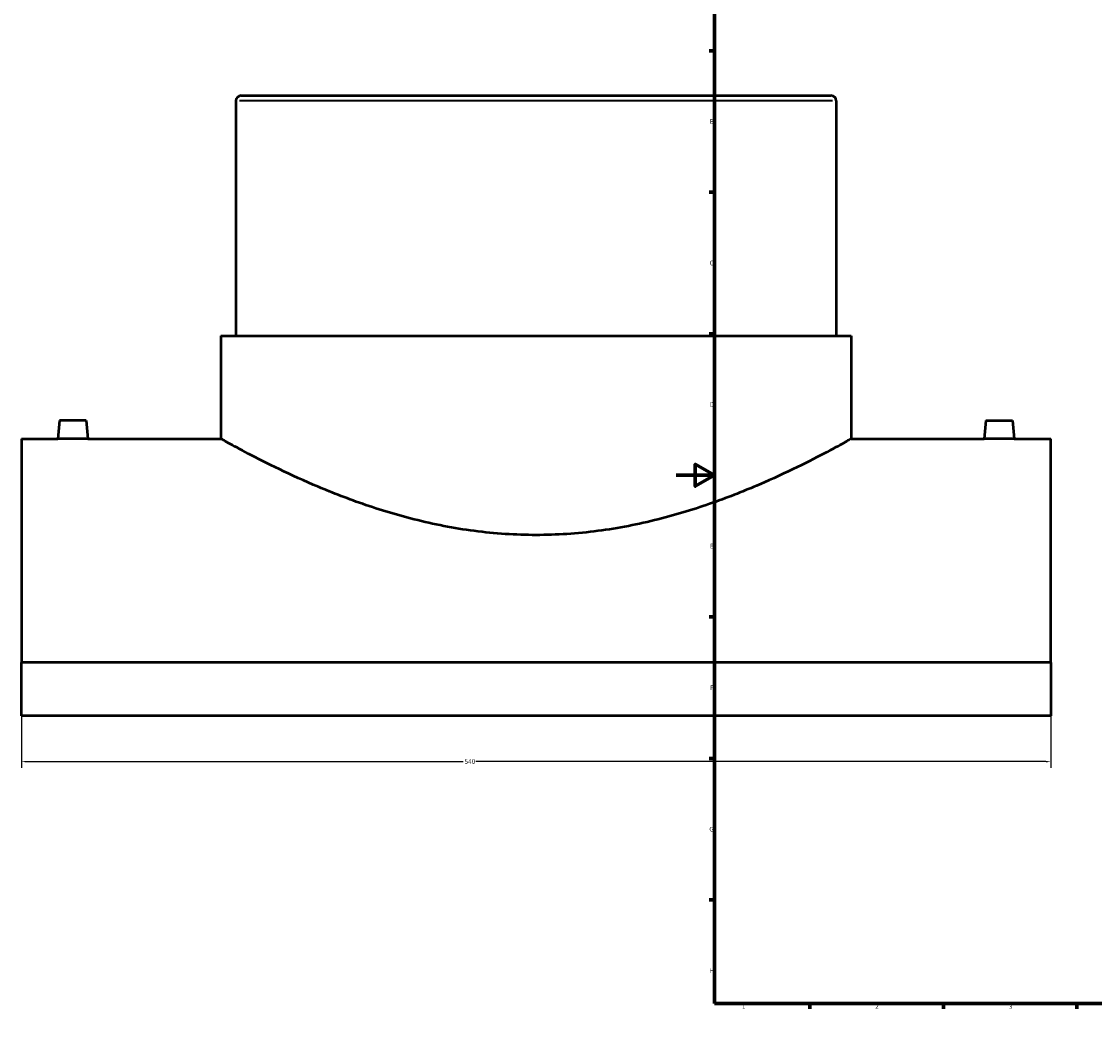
# Model space of a CAD drawing. Header units: millimetres. Extents: x -344 to 1551, y -395 to 1116.
# Tile 1 of 5: x -344 to 219, y 0 to 535. Entities that reach past the tile are written whole.
import ezdxf

# ---------------------------------------------------------------- set-up
doc = ezdxf.new("R2010")
doc.units = ezdxf.units.MM
for name, color, linetype, lineweight in [('Border (ANSI)', 7, 'Continuous', 70), ('Dimension (ANSI)', 7, 'Continuous', 25), ('Visible (ANSI)', 7, 'Continuous', 50), ('Visible Narrow (ANSI)', 7, 'Continuous', 35)]:
    doc.layers.add(name, color=color, linetype=linetype, lineweight=lineweight)
doc.styles.add('Note Text (ANSI)', font='tahoma.ttf')
doc.dimstyles.new('Default - mm (ANSI)', dxfattribs={"dimtxt": 2.4, "dimasz": 2.5, "dimexe": 3.175, "dimexo": 1.6002, "dimgap": 0.8, "dimtad": 0, "dimtoh": 1, "dimdec": 0, "dimrnd": 1e-08, "dimzin": 4, "dimdsep": 46, "dimtxsty": 'Note Text (ANSI)', "dimcen": 0.09, "dimdle": 10, "dimclrd": 256, "dimclre": 256, "dimclrt": 5, "dimadec": 1, "dimazin": 1, "dimtfac": 1.27, "dimtofl": 0, "dimtmove": 0, "dimatfit": 3, "dimfxl": 1, "dimtolj": 1, "dimtzin": 4, "dimlwd": -1, "dimlwe": -1, "dimarcsym": 0})

# ---------------------------------------------------------------- blocks, each defined once
blk = doc.blocks.new('Borders Default Border')
at = {"layer": 'Border (ANSI)'}
for p, q in [((70.08, 574), (70.08, 576.8)), ((140.17, 574), (140.17, 576.8)), ((210.25, 574), (210.25, 576.8)), ((280.33, 574), (280.33, 576.8)), ((350.42, 574), (350.42, 576.8)), ((490.58, 574), (490.58, 576.8)), ((560.67, 574), (560.67, 576.8)), ((630.75, 574), (630.75, 576.8)), ((700.83, 574), (700.83, 576.8)), ((770.92, 574), (770.92, 576.8)), ((20, 519.75), (17.2, 519.75)), ((821, 519.75), (823.8, 519.75)), ((20, 445.5), (17.2, 445.5)), ((821, 445.5), (823.8, 445.5)), ((20, 371.25), (17.2, 371.25)), ((821, 371.25), (823.8, 371.25)), ((20, 222.75), (17.2, 222.75)), ((821, 222.75), (823.8, 222.75)), ((20, 148.5), (17.2, 148.5)), ((821, 148.5), (823.8, 148.5)), ((20, 74.25), (17.2, 74.25)), ((821, 74.25), (823.8, 74.25)), ((70.08, 20), (70.08, 17.2)), ((140.17, 20), (140.17, 17.2)), ((210.25, 20), (210.25, 17.2)), ((280.33, 20), (280.33, 17.2)), ((350.42, 20), (350.42, 17.2)), ((490.58, 20), (490.58, 17.2)), ((560.67, 20), (560.67, 17.2)), ((630.75, 20), (630.75, 17.2)), ((700.83, 20), (700.83, 17.2)), ((770.92, 20), (770.92, 17.2))]:
    blk.add_line(p, q, dxfattribs=at)
at = {"layer": 'Border (ANSI)', "flags": 128}
for points in [[(420.5, 594), (420.5, 574), (414.73, 584), (426.27, 584), (420.5, 574)], [(20, 20), (20, 574), (821, 574), (821, 20), (20, 20)], [(0, 297), (20, 297), (10, 302.77), (10, 291.23), (20, 297)], [(841, 297), (821, 297), (831, 302.77), (831, 291.23), (821, 297)], [(420.5, 0), (420.5, 20), (414.73, 10), (426.27, 10), (420.5, 20)]]:
    blk.add_lwpolyline(points, dxfattribs=at)
at = {"layer": 'Border (ANSI)', "color": 5, "true_color": 0x0000ff, "char_height": 2.4, "attachment_point": 7, "style": 'Note Text (ANSI)'}
for s, insert in [('1', (34.5, 574.4)), ('2', (104.4, 574.4)), ('3', (174.46, 574.35)), ('4', (244.45, 574.4)), ('5', (314.67, 574.35)), ('6', (384.69, 574.35)), ('7', (454.8, 574.4)), ('8', (524.84, 574.35)), ('9', (594.92, 574.35)), ('10', (664.35, 574.35)), ('11', (734.43, 574.4)), ('12', (804.52, 574.4)), ('A', (17.38, 555.68)), ('A', (821.58, 555.68)), ('B', (17.67, 481.43)), ('B', (821.87, 481.43)), ('C', (17.51, 407.13)), ('C', (821.71, 407.13)), ('D', (17.52, 332.93)), ('D', (821.72, 332.93)), ('E', (17.71, 258.68)), ('E', (821.91, 258.68)), ('F', (17.78, 184.43)), ('F', (821.98, 184.43)), ('G', (17.4, 110.13)), ('G', (821.6, 110.13)), ('H', (17.53, 35.93)), ('H', (821.73, 35.93)), ('1', (34.5, 17.2)), ('2', (104.4, 17.2)), ('3', (174.46, 17.15)), ('4', (244.45, 17.2)), ('5', (314.67, 17.15)), ('6', (384.69, 17.15)), ('7', (454.8, 17.2)), ('8', (524.84, 17.15)), ('9', (594.92, 17.15)), ('10', (664.35, 17.15)), ('11', (734.43, 17.2)), ('12', (804.52, 17.2))]:
    blk.add_mtext(s, dxfattribs=dict(at, insert=insert))
blk = doc.blocks.new('*D6')
at = {"layer": 'Defpoints', "color": 0, "transparency": 16777216}
for p in [(-343.54, 198.84), (196.46, 198.84), (196.46, 146.81)]:
    blk.add_point(p, dxfattribs=at)
at = {"layer": 'Dimension (ANSI)', "transparency": 16777216}
for p, q in [((-343.54, 197.24), (-343.54, 143.64)), ((196.46, 197.24), (196.46, 143.64)), ((-341.04, 146.81), (-111.88, 146.81)), ((193.96, 146.81), (-105.21, 146.81))]:
    blk.add_line(p, q, dxfattribs=at)
for points in [[(-341.04, 147.23), (-341.04, 146.4), (-343.54, 146.81)], [(193.96, 147.23), (193.96, 146.4), (196.46, 146.81)]]:
    blk.add_solid(points, dxfattribs=at)
at = {"layer": 'Dimension (ANSI)', "color": 5, "transparency": 16777216, "insert": (-111.08, 148.06), "char_height": 2.4, "attachment_point": 1, "style": 'Note Text (ANSI)'}
blk.add_mtext('\\A1;540', dxfattribs=at)

msp = doc.modelspace()

# ---------------------------------------------------------------- linework, layer by layer
at = {"layer": 'Visible (ANSI)'}
for p, q in [((-228.24, 496.18), (81.16, 496.18)), ((-231.04, 493.38), (-231.04, 370.18)), ((83.96, 493.38), (83.96, 370.18)), ((-238.92, 370.18), (91.83, 370.18)), ((-238.92, 370.18), (-238.92, 316.18)), ((91.83, 370.18), (91.83, 316.18)), ((-323.54, 325.78), (-324.38, 316.18)), ((-309.54, 325.78), (-323.54, 325.78)), ((-309.54, 325.78), (-308.7, 316.18)), ((162.46, 325.78), (161.62, 316.18)), ((162.46, 325.78), (176.46, 325.78)), ((176.46, 325.78), (177.3, 316.18)), ((-343.54, 316.18), (-343.54, 198.84)), ((-343.54, 316.18), (-324.38, 316.18)), ((-308.7, 316.18), (-238.92, 316.18)), ((91.83, 316.18), (161.62, 316.18)), ((177.3, 316.18), (196.46, 316.18)), ((196.46, 198.84), (196.46, 316.18)), ((196.46, 198.84), (-343.54, 198.84)), ((-343.54, 170.86), (-343.54, 198.84)), ((196.46, 198.84), (196.46, 170.86)), ((196.46, 170.86), (-343.54, 170.86))]:
    msp.add_line(p, q, dxfattribs=at)
for centre, start, end in [((-228.24, 493.38), 90, 180), ((81.16, 493.38), 0, 90)]:
    msp.add_arc(centre, 2.8, start, end, dxfattribs=at)
for points, knots in [([(-308.7, 316.18), (-308.7, 316.18), (-308.9, 316.17), (-309.7, 316.15), (-310.3, 316.14), (-311.69, 316.11), (-312.57, 316.1), (-314.51, 316.08), (-315.56, 316.07), (-316.54, 316.07), (-317.53, 316.07), (-318.58, 316.08), (-320.51, 316.1), (-321.39, 316.11), (-322.78, 316.14), (-323.39, 316.15), (-324.18, 316.17), (-324.38, 316.18), (-324.38, 316.18)], [3.546056, 3.546056, 3.546056, 3.546056, 3.841521, 3.841521, 4.136987, 4.136987, 4.432531, 4.432531, 4.728074, 4.728074, 4.728074, 5.023618, 5.023618, 5.319162, 5.319162, 5.614628, 5.614628, 5.910093, 5.910093, 5.910093, 5.910093]), ([(91.83, 316.18), (91.83, 316.18), (91.58, 316.03), (90.52, 315.44), (89.72, 315), (86.49, 313.22), (83.23, 311.43), (74.71, 306.94), (69.44, 304.23), (57.39, 298.35), (50.59, 295.19), (36.17, 288.99), (28.01, 285.72), (10.2, 279.43), (0.55, 276.42), (-19.72, 271.31), (-30.35, 269.21), (-46.53, 267.1), (-51.96, 266.56), (-62.79, 265.85), (-68.2, 265.67), (-78.88, 265.67), (-84.29, 265.85), (-95.12, 266.56), (-100.55, 267.1), (-116.73, 269.21), (-127.37, 271.31), (-147.63, 276.42), (-157.28, 279.43), (-175.09, 285.72), (-183.25, 288.99), (-197.67, 295.19), (-204.47, 298.35), (-216.53, 304.23), (-221.79, 306.94), (-230.31, 311.43), (-233.57, 313.22), (-236.8, 315), (-237.6, 315.44), (-238.66, 316.03), (-238.92, 316.18), (-238.92, 316.18)], [25.579751, 25.579751, 25.579751, 25.579751, 27.174823, 27.174823, 28.769895, 28.769895, 31.960038, 31.960038, 35.150182, 35.150182, 38.340325, 38.340325, 41.545119, 41.545119, 44.749914, 44.749914, 47.954708, 47.954708, 49.557105, 49.557105, 51.159502, 51.159502, 52.7619, 52.7619, 54.364297, 54.364297, 57.569091, 57.569091, 60.773885, 60.773885, 63.97868, 63.97868, 67.168823, 67.168823, 70.358967, 70.358967, 73.54911, 73.54911, 75.144182, 75.144182, 76.739254, 76.739254, 76.739254, 76.739254]), ([(177.3, 316.18), (177.3, 316.18), (177.1, 316.17), (176.3, 316.15), (175.7, 316.14), (174.31, 316.11), (173.43, 316.1), (171.49, 316.08), (170.44, 316.07), (168.47, 316.07), (167.42, 316.08), (165.49, 316.1), (164.61, 316.11), (163.22, 316.14), (162.61, 316.15), (161.82, 316.17), (161.62, 316.18), (161.62, 316.18)], [1.182019, 1.182019, 1.182019, 1.182019, 1.477484, 1.477484, 1.77295, 1.77295, 2.068493, 2.068493, 2.364037, 2.364037, 2.659581, 2.659581, 2.955125, 2.955125, 3.25059, 3.25059, 3.546056, 3.546056, 3.546056, 3.546056])]:
    msp.add_open_spline(points, degree=3, knots=knots, dxfattribs=at)
at = {"layer": 'Visible Narrow (ANSI)'}
msp.add_line((82.02, 493.38), (-229.1, 493.38), dxfattribs=at)

# ---------------------------------------------------------------- block references
msp.add_blockref('Borders Default Border', (0, 0))

# ---------------------------------------------------------------- dimensions: what is measured, and where the dimension line sits
at = {"layer": 'Dimension (ANSI)'}
dim = msp.add_linear_dim(base=(196.46, 146.81), p1=(-343.54, 198.84), p2=(196.46, 198.84), dimstyle='Default - mm (ANSI)', override={"dimgap": 0.8, "dimtoh": 0, "dimdec": 0, "dimtol": 0, "dimlim": 0, "dimtp": 0, "dimtm": 0, "dimtdec": 2, "dimatfit": 1}, dxfattribs=at)
dim.commit()
dim.dimension.update_dxf_attribs({"geometry": '*D6', "text_midpoint": (-108.54, 146.81), "dimtype": 160})

doc.saveas('drawing.dxf')
